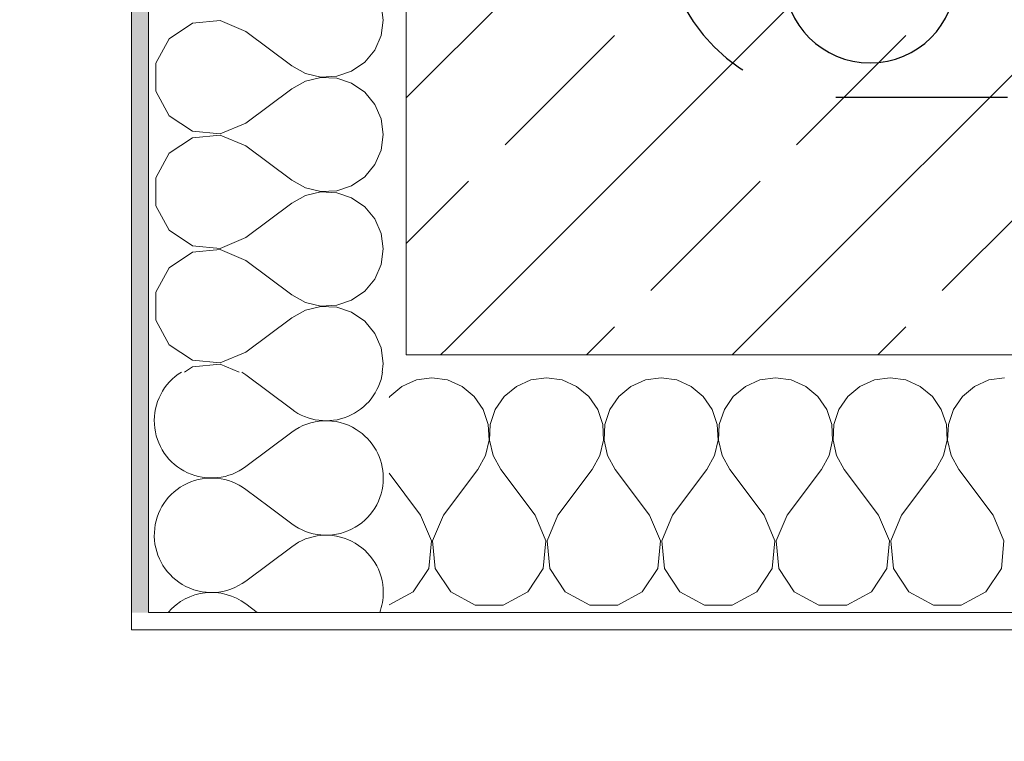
# Model space of a CAD drawing. Header units: metres. Extents: x -3.6 to 90.7, y -11.1 to 18.
# Tile 3 of 256: x -0.24 to 0.333, y -0.22 to 0.2. Entities that reach past the tile are written whole.
import ezdxf

# ---------------------------------------------------------------- set-up
doc = ezdxf.new("R2010")
doc.units = ezdxf.units.M
doc.header["$MEASUREMENT"] = 0
doc.linetypes.add('Punktlinie eng', pattern=[0.0375, 0.0125, -0.025])
for name, color, linetype in [('152 - Bemaßung_ Beschriftung.Ausbau', 7, 'Continuous'), ('208 - Marker.Detail', 7, 'Continuous'), ('209 - Marker.Änderung', 7, 'Continuous'), ('603 - Struktur.Bodenplatte_ Decke Roh', 7, 'Continuous'), ('604 - Struktur.Wand Aussen', 7, 'Continuous')]:
    doc.layers.add(name, color=color, linetype=linetype)
doc.styles.add('ERSTELLTER_STIL_2', font='txt')
doc.dimstyles.new('ERSTELLTER_STIL__1', dxfattribs={"dimtxt": 0.1, "dimasz": 0.0532, "dimexe": 0.18, "dimexo": 0.0625, "dimgap": 0, "dimtad": 1, "dimzin": 0, "dimdsep": 46, "dimtxsty": 'ERSTELLTER_STIL_2', "dimblk": 'ARROWHEAD_2', "dimblk1": 'ARROWHEAD_2', "dimblk2": 'ARROWHEAD_2', "dimcen": 0.09, "dimse1": 1, "dimse2": 1, "dimclrd": 7, "dimclre": 7, "dimclrt": 7, "dimazin": 0, "dimtfac": 1, "dimtdec": 4, "dimtmove": 0, "dimatfit": 3, "dimfxl": 1, "dimtolj": 1, "dimtzin": 0, "dimarcsym": 0})
doc.dimstyles.new('ERSTELLTER_STIL__2', dxfattribs={"dimtxt": 0.1, "dimasz": 0.0532, "dimexe": 0.18, "dimexo": 0.0625, "dimgap": 0, "dimtad": 1, "dimzin": 0, "dimdsep": 46, "dimtxsty": 'ERSTELLTER_STIL_2', "dimblk": 'ARROWHEAD_2', "dimblk1": 'ARROWHEAD_2', "dimblk2": 'ARROWHEAD_2', "dimcen": 0.09, "dimse1": 1, "dimse2": 1, "dimclrd": 7, "dimclre": 7, "dimclrt": 7, "dimazin": 0, "dimtfac": 1, "dimtdec": 4, "dimtmove": 2, "dimatfit": 3, "dimfxl": 1, "dimtolj": 1, "dimtzin": 0, "dimarcsym": 0})
doc.dimstyles.new('ERSTELLTER_STIL__3', dxfattribs={"dimtxt": 0.1, "dimasz": 0.0532, "dimexe": 0.18, "dimexo": 0.0625, "dimgap": 0, "dimtad": 1, "dimtih": 1, "dimtoh": 1, "dimzin": 0, "dimdsep": 46, "dimtxsty": 'ERSTELLTER_STIL_2', "dimblk": 'ARROWHEAD_2', "dimblk1": 'ARROWHEAD_2', "dimblk2": 'ARROWHEAD_2', "dimcen": 0.09, "dimse1": 1, "dimse2": 1, "dimclrd": 7, "dimclre": 7, "dimclrt": 7, "dimazin": 0, "dimtfac": 1, "dimtdec": 4, "dimtmove": 0, "dimatfit": 3, "dimfxl": 1, "dimtolj": 1, "dimtzin": 0, "dimarcsym": 0})
doc.dimstyles.new('ERSTELLTER_STIL__7', dxfattribs={"dimtxt": 0.1, "dimasz": 0.0532, "dimexe": 0.18, "dimexo": 0.0625, "dimgap": 0, "dimtad": 1, "dimzin": 0, "dimdsep": 46, "dimtxsty": 'ERSTELLTER_STIL_2', "dimblk": 'ARROWHEAD_2', "dimblk1": 'ARROWHEAD_2', "dimblk2": 'ARROWHEAD_2', "dimcen": 0.09, "dimse1": 1, "dimse2": 1, "dimclrd": 256, "dimclre": 256, "dimclrt": 256, "dimazin": 0, "dimtfac": 1, "dimtdec": 4, "dimtmove": 2, "dimatfit": 3, "dimfxl": 1, "dimtolj": 1, "dimtzin": 0, "dimarcsym": 0})
doc.dimstyles.new('ERSTELLTER_STIL__8', dxfattribs={"dimtxt": 0.1, "dimasz": 0.0532, "dimexe": 0.18, "dimexo": 0.0625, "dimgap": 0, "dimtad": 1, "dimzin": 0, "dimdsep": 46, "dimtxsty": 'ERSTELLTER_STIL_2', "dimblk": 'ARROWHEAD_2', "dimblk1": 'ARROWHEAD_2', "dimblk2": 'ARROWHEAD_2', "dimcen": 0.09, "dimse1": 1, "dimse2": 1, "dimclrd": 256, "dimclre": 256, "dimclrt": 256, "dimazin": 0, "dimtfac": 1, "dimtdec": 4, "dimtmove": 0, "dimatfit": 3, "dimfxl": 1, "dimtolj": 1, "dimtzin": 0, "dimarcsym": 0})
doc.dimstyles.new('ERSTELLTER_STIL__9', dxfattribs={"dimtxt": 0.1, "dimasz": 0.0532, "dimexe": 0.18, "dimexo": 0.0625, "dimgap": 0, "dimtad": 1, "dimtih": 1, "dimtoh": 1, "dimzin": 0, "dimdsep": 46, "dimtxsty": 'ERSTELLTER_STIL_2', "dimblk": 'ARROWHEAD_2', "dimblk1": 'ARROWHEAD_2', "dimblk2": 'ARROWHEAD_2', "dimcen": 0.09, "dimse1": 1, "dimse2": 1, "dimclrd": 7, "dimclre": 7, "dimclrt": 7, "dimazin": 0, "dimtfac": 1, "dimtdec": 4, "dimtmove": 2, "dimatfit": 3, "dimfxl": 1, "dimtolj": 1, "dimtzin": 0, "dimarcsym": 0})
pattern_1 = [(0, (0, 0), (0, 0.0866025), [0, -0.05]), (0, (0.025, 0.0433), (0, 0.0866025), [0, -0.05])]
pattern_2 = [(45, (0, 0), (-0.084853, 0.084853), []), (45, (-0.04243, 0.04243), (-0.084853, 0.084853), [0.09, -0.03])]

# ---------------------------------------------------------------- blocks, each defined once
blk = doc.blocks.new('*X8')
at = {"layer": '604 - Struktur.Wand Aussen', "color": 7, "linetype": 'Continuous', "lineweight": 5}
for p, q in [((-0.09478, -0.0835), (-0.08167, -0.09333)), ((-0.10833, -0.12667), (-0.08167, -0.10667)), ((-0.10833, -0.14), (-0.10167, -0.145))]:
    blk.add_line(p, q, dxfattribs=at)
for centre, start, end in [((-0.06167, -0.06667), 0, 58.20982), ((-0.06167, -0.06667), 233.1301, 0), ((-0.06167, -0.13333), 0, 126.8699), ((-0.12833, -0.1), 239.18206, 306.8699), ((-0.12833, -0.16667), 53.1301, 139.4584), ((-0.06167, -0.13333), 339.51268, 0)]:
    blk.add_arc(centre, 0.03333, start, end, dxfattribs=at)
blk = doc.blocks.new('*X9')
at = {"layer": '604 - Struktur.Wand Aussen', "color": 7, "linetype": 'Continuous', "lineweight": 5}
for p, q in [((-0.02833, 0.2), (-0.0296, 0.20911)), ((-0.13947, 0.19808), (-0.15299, 0.1891)), ((-0.1233, 0.19962), (-0.13947, 0.19808)), ((-0.10833, 0.19333), (-0.1233, 0.19962)), ((-0.0296, 0.19089), (-0.02833, 0.2)), ((-0.10833, 0.19333), (-0.08167, 0.17333)), ((-0.03331, 0.18248), (-0.0296, 0.19089)), ((-0.15299, 0.1891), (-0.16066, 0.17479)), ((-0.03918, 0.17539), (-0.03331, 0.18248)), ((-0.16066, 0.17479), (-0.16066, 0.15855)), ((-0.08167, 0.17333), (-0.07362, 0.16888)), ((-0.04676, 0.17019), (-0.03918, 0.17539)), ((-0.07362, 0.16888), (-0.06466, 0.1668)), ((-0.06466, 0.16653), (-0.07362, 0.16445)), ((-0.06466, 0.1668), (-0.05547, 0.16725)), ((-0.05547, 0.16609), (-0.06466, 0.16653)), ((-0.05547, 0.16725), (-0.04676, 0.17019)), ((-0.07362, 0.16445), (-0.08167, 0.16)), ((-0.04676, 0.16315), (-0.05547, 0.16609)), ((-0.03918, 0.15794), (-0.04676, 0.16315)), ((-0.16066, 0.15855), (-0.15299, 0.14424)), ((-0.10833, 0.14), (-0.08167, 0.16)), ((-0.03331, 0.15086), (-0.03918, 0.15794)), ((-0.0296, 0.14244), (-0.03331, 0.15086)), ((-0.15299, 0.14424), (-0.13947, 0.13525)), ((-0.1233, 0.13371), (-0.10833, 0.14)), ((-0.02833, 0.13333), (-0.0296, 0.14244)), ((-0.13947, 0.13525), (-0.1233, 0.13371)), ((-0.1233, 0.13295), (-0.13947, 0.13142)), ((-0.10833, 0.12667), (-0.1233, 0.13295)), ((-0.0296, 0.12422), (-0.02833, 0.13333)), ((-0.13947, 0.13142), (-0.15299, 0.12243)), ((-0.10833, 0.12667), (-0.08167, 0.10667)), ((-0.15299, 0.12243), (-0.16066, 0.10812)), ((-0.03331, 0.11581), (-0.0296, 0.12422)), ((-0.03918, 0.10873), (-0.03331, 0.11581)), ((-0.16066, 0.10812), (-0.16066, 0.09188)), ((-0.08167, 0.10667), (-0.07362, 0.10222)), ((-0.05547, 0.10058), (-0.04676, 0.10352)), ((-0.04676, 0.10352), (-0.03918, 0.10873)), ((-0.07362, 0.09778), (-0.08167, 0.09333)), ((-0.07362, 0.10222), (-0.06466, 0.10013)), ((-0.06466, 0.09987), (-0.07362, 0.09778)), ((-0.06466, 0.10013), (-0.05547, 0.10058)), ((-0.05547, 0.09942), (-0.06466, 0.09987)), ((-0.04676, 0.09648), (-0.05547, 0.09942)), ((-0.16066, 0.09188), (-0.15299, 0.07757)), ((-0.10833, 0.07333), (-0.08167, 0.09333)), ((-0.03918, 0.09127), (-0.04676, 0.09648)), ((-0.03331, 0.08419), (-0.03918, 0.09127)), ((-0.0296, 0.07578), (-0.03331, 0.08419)), ((-0.15299, 0.07757), (-0.13947, 0.06858)), ((-0.02833, 0.06667), (-0.0296, 0.07578)), ((-0.1233, 0.06705), (-0.10833, 0.07333)), ((-0.13947, 0.06475), (-0.15299, 0.05576)), ((-0.13947, 0.06858), (-0.1233, 0.06705)), ((-0.1233, 0.06629), (-0.13947, 0.06475)), ((-0.10833, 0.06), (-0.1233, 0.06629)), ((-0.0296, 0.05756), (-0.02833, 0.06667)), ((-0.10833, 0.06), (-0.08167, 0.04)), ((-0.03331, 0.04914), (-0.0296, 0.05756)), ((-0.15299, 0.05576), (-0.16066, 0.04145)), ((-0.03918, 0.04206), (-0.03331, 0.04914)), ((-0.16066, 0.04145), (-0.16066, 0.02521)), ((-0.04676, 0.03685), (-0.03918, 0.04206)), ((-0.08167, 0.04), (-0.07362, 0.03555)), ((-0.07362, 0.03555), (-0.06466, 0.03347)), ((-0.05547, 0.03391), (-0.04676, 0.03685)), ((-0.07362, 0.03112), (-0.08167, 0.02667)), ((-0.06466, 0.0332), (-0.07362, 0.03112)), ((-0.06466, 0.03347), (-0.05547, 0.03391)), ((-0.05547, 0.03275), (-0.06466, 0.0332)), ((-0.04676, 0.02981), (-0.05547, 0.03275)), ((-0.03918, 0.02461), (-0.04676, 0.02981)), ((-0.16066, 0.02521), (-0.15299, 0.0109)), ((-0.10833, 0.00667), (-0.08167, 0.02667)), ((-0.03331, 0.01752), (-0.03918, 0.02461)), ((-0.0296, 0.00911), (-0.03331, 0.01752)), ((-0.15299, 0.0109), (-0.13947, 0.00192)), ((-0.1233, 0.00038), (-0.10833, 0.00667)), ((-0.02833, 0), (-0.0296, 0.00911)), ((-0.13947, 0.00192), (-0.1233, 0.00038)), ((-0.02903, -0.005), (-0.02833, 0)), ((-0.13947, -0.00192), (-0.14411, -0.005)), ((-0.1233, -0.00038), (-0.13947, -0.00192)), ((-0.1123, -0.005), (-0.1233, -0.00038))]:
    blk.add_line(p, q, dxfattribs=at)
blk = doc.blocks.new('*X10')
at = {"layer": '604 - Struktur.Wand Aussen', "color": 7, "linetype": 'Continuous', "lineweight": 5}
for p, q in [((-0.10833, -0.00667), (-0.08167, -0.02667)), ((-0.10833, -0.06), (-0.08167, -0.04)), ((-0.10833, -0.07333), (-0.09478, -0.0835))]:
    blk.add_line(p, q, dxfattribs=at)
for centre, start, end in [((-0.12833, -0.03333), 121.78833, 306.8699), ((-0.12833, -0.03333), 53.1301, 58.21167), ((-0.06167, 0), 233.1301, 351.37307), ((-0.06167, -0.06667), 58.20982, 126.8699), ((-0.12833, -0.1), 53.1301, 239.18206)]:
    blk.add_arc(centre, 0.03333, start, end, dxfattribs=at)
blk = doc.blocks.new('*X70')
at = {"layer": '604 - Struktur.Wand Aussen', "color": 7, "linetype": 'Continuous', "lineweight": 5}
for p, q in [((-0.01752, -0.01331), (-0.02461, -0.01918)), ((-0.015, -0.0122), (-0.01752, -0.01331)), ((-0.02461, -0.01918), (-0.025, -0.01975))]:
    blk.add_line(p, q, dxfattribs=at)
blk = doc.blocks.new('*X71')
at = {"layer": '604 - Struktur.Wand Aussen', "color": 7, "linetype": 'Continuous', "lineweight": 5}
blk.add_line((-0.01457, -0.01201), (-0.015, -0.0122), dxfattribs=at)
blk = doc.blocks.new('*X72')
at = {"layer": '604 - Struktur.Wand Aussen', "color": 7, "linetype": 'Continuous', "lineweight": 5}
for p, q in [((-0.00911, -0.0096), (-0.01457, -0.01201)), ((0, -0.00833), (-0.00911, -0.0096)), ((0.00911, -0.0096), (0, -0.00833)), ((0.01752, -0.01331), (0.00911, -0.0096)), ((0.05756, -0.0096), (0.04914, -0.01331)), ((0.06667, -0.00833), (0.05756, -0.0096)), ((0.07578, -0.0096), (0.06667, -0.00833)), ((0.08419, -0.01331), (0.07578, -0.0096)), ((0.12422, -0.0096), (0.11581, -0.01331)), ((0.13333, -0.00833), (0.12422, -0.0096)), ((0.14244, -0.0096), (0.13333, -0.00833)), ((0.15086, -0.01331), (0.14244, -0.0096)), ((0.19089, -0.0096), (0.18248, -0.01331)), ((0.2, -0.00833), (0.19089, -0.0096)), ((0.20911, -0.0096), (0.2, -0.00833)), ((0.21752, -0.01331), (0.20911, -0.0096)), ((0.25756, -0.0096), (0.24914, -0.01331)), ((0.26667, -0.00833), (0.25756, -0.0096)), ((0.27578, -0.0096), (0.26667, -0.00833)), ((0.28419, -0.01331), (0.27578, -0.0096)), ((0.32422, -0.0096), (0.31581, -0.01331)), ((0.33333, -0.00833), (0.32422, -0.0096)), ((0.02461, -0.01918), (0.01752, -0.01331)), ((0.04914, -0.01331), (0.04206, -0.01918)), ((0.09127, -0.01918), (0.08419, -0.01331)), ((0.11581, -0.01331), (0.10873, -0.01918)), ((0.15794, -0.01918), (0.15086, -0.01331)), ((0.18248, -0.01331), (0.17539, -0.01918)), ((0.22461, -0.01918), (0.21752, -0.01331)), ((0.24914, -0.01331), (0.24206, -0.01918)), ((0.29127, -0.01918), (0.28419, -0.01331)), ((0.31581, -0.01331), (0.30873, -0.01918)), ((0.02981, -0.02676), (0.02461, -0.01918)), ((0.04206, -0.01918), (0.03685, -0.02676)), ((0.09648, -0.02676), (0.09127, -0.01918)), ((0.10873, -0.01918), (0.10352, -0.02676)), ((0.16315, -0.02676), (0.15794, -0.01918)), ((0.17539, -0.01918), (0.17019, -0.02676)), ((0.22981, -0.02676), (0.22461, -0.01918)), ((0.24206, -0.01918), (0.23685, -0.02676)), ((0.29648, -0.02676), (0.29127, -0.01918)), ((0.30873, -0.01918), (0.30352, -0.02676)), ((0.03275, -0.03547), (0.02981, -0.02676)), ((0.03685, -0.02676), (0.03391, -0.03547)), ((0.09942, -0.03547), (0.09648, -0.02676)), ((0.10352, -0.02676), (0.10058, -0.03547)), ((0.16609, -0.03547), (0.16315, -0.02676)), ((0.17019, -0.02676), (0.16725, -0.03547)), ((0.23275, -0.03547), (0.22981, -0.02676)), ((0.23685, -0.02676), (0.23391, -0.03547)), ((0.29942, -0.03547), (0.29648, -0.02676)), ((0.30352, -0.02676), (0.30058, -0.03547)), ((0.0332, -0.04466), (0.03275, -0.03547)), ((0.03391, -0.03547), (0.03347, -0.04466)), ((0.09987, -0.04466), (0.09942, -0.03547)), ((0.10058, -0.03547), (0.10013, -0.04466)), ((0.16653, -0.04466), (0.16609, -0.03547)), ((0.16725, -0.03547), (0.1668, -0.04466)), ((0.2332, -0.04466), (0.23275, -0.03547)), ((0.23391, -0.03547), (0.23347, -0.04466)), ((0.29987, -0.04466), (0.29942, -0.03547)), ((0.30058, -0.03547), (0.30013, -0.04466)), ((0.03112, -0.05362), (0.0332, -0.04466)), ((0.03347, -0.04466), (0.03555, -0.05362)), ((0.09778, -0.05362), (0.09987, -0.04466)), ((0.10013, -0.04466), (0.10222, -0.05362)), ((0.16445, -0.05362), (0.16653, -0.04466)), ((0.1668, -0.04466), (0.16888, -0.05362)), ((0.23112, -0.05362), (0.2332, -0.04466)), ((0.23347, -0.04466), (0.23555, -0.05362)), ((0.29778, -0.05362), (0.29987, -0.04466)), ((0.30013, -0.04466), (0.30222, -0.05362)), ((0.02667, -0.06167), (0.03112, -0.05362)), ((0.03555, -0.05362), (0.04, -0.06167)), ((0.09333, -0.06167), (0.09778, -0.05362)), ((0.10222, -0.05362), (0.10667, -0.06167)), ((0.16, -0.06167), (0.16445, -0.05362)), ((0.16888, -0.05362), (0.17333, -0.06167)), ((0.22667, -0.06167), (0.23112, -0.05362)), ((0.23555, -0.05362), (0.24, -0.06167)), ((0.29333, -0.06167), (0.29778, -0.05362)), ((0.30222, -0.05362), (0.30667, -0.06167)), ((0.00667, -0.08833), (0.02667, -0.06167)), ((0.06, -0.08833), (0.04, -0.06167)), ((0.07333, -0.08833), (0.09333, -0.06167)), ((0.12667, -0.08833), (0.10667, -0.06167)), ((0.14, -0.08833), (0.16, -0.06167)), ((0.19333, -0.08833), (0.17333, -0.06167)), ((0.20667, -0.08833), (0.22667, -0.06167)), ((0.26, -0.08833), (0.24, -0.06167)), ((0.27333, -0.08833), (0.29333, -0.06167)), ((0.32667, -0.08833), (0.30667, -0.06167)), ((-0.00667, -0.08833), (-0.025, -0.06389)), ((-0.00038, -0.1033), (-0.00667, -0.08833)), ((0.00667, -0.08833), (0.00038, -0.1033)), ((0.06629, -0.1033), (0.06, -0.08833)), ((0.07333, -0.08833), (0.06705, -0.1033)), ((0.13295, -0.1033), (0.12667, -0.08833)), ((0.14, -0.08833), (0.13371, -0.1033)), ((0.19962, -0.1033), (0.19333, -0.08833)), ((0.20667, -0.08833), (0.20038, -0.1033)), ((0.26629, -0.1033), (0.26, -0.08833)), ((0.27333, -0.08833), (0.26705, -0.1033)), ((0.33295, -0.1033), (0.32667, -0.08833)), ((-0.00192, -0.11947), (-0.00038, -0.1033)), ((0.00038, -0.1033), (0.00192, -0.11947)), ((0.06475, -0.11947), (0.06629, -0.1033)), ((0.06705, -0.1033), (0.06858, -0.11947)), ((0.13142, -0.11947), (0.13295, -0.1033)), ((0.13371, -0.1033), (0.13525, -0.11947)), ((0.19808, -0.11947), (0.19962, -0.1033)), ((0.20038, -0.1033), (0.20192, -0.11947)), ((0.26475, -0.11947), (0.26629, -0.1033)), ((0.26705, -0.1033), (0.26858, -0.11947)), ((0.33142, -0.11947), (0.33295, -0.1033)), ((-0.0109, -0.13299), (-0.00192, -0.11947)), ((0.00192, -0.11947), (0.0109, -0.13299)), ((0.05576, -0.13299), (0.06475, -0.11947)), ((0.06858, -0.11947), (0.07757, -0.13299)), ((0.12243, -0.13299), (0.13142, -0.11947)), ((0.13525, -0.11947), (0.14424, -0.13299)), ((0.1891, -0.13299), (0.19808, -0.11947)), ((0.20192, -0.11947), (0.2109, -0.13299)), ((0.25576, -0.13299), (0.26475, -0.11947)), ((0.26858, -0.11947), (0.27757, -0.13299)), ((0.32243, -0.13299), (0.33142, -0.11947)), ((-0.025, -0.14055), (-0.0109, -0.13299)), ((0.0109, -0.13299), (0.02521, -0.14066)), ((0.04145, -0.14066), (0.05576, -0.13299)), ((0.07757, -0.13299), (0.09188, -0.14066)), ((0.10812, -0.14066), (0.12243, -0.13299)), ((0.14424, -0.13299), (0.15855, -0.14066)), ((0.17479, -0.14066), (0.1891, -0.13299)), ((0.2109, -0.13299), (0.22521, -0.14066)), ((0.24145, -0.14066), (0.25576, -0.13299)), ((0.27757, -0.13299), (0.29188, -0.14066)), ((0.30812, -0.14066), (0.32243, -0.13299)), ((0.02521, -0.14066), (0.04145, -0.14066)), ((0.09188, -0.14066), (0.10812, -0.14066)), ((0.15855, -0.14066), (0.17479, -0.14066)), ((0.22521, -0.14066), (0.24145, -0.14066)), ((0.29188, -0.14066), (0.30812, -0.14066))]:
    blk.add_line(p, q, dxfattribs=at)
blk = doc.blocks.new('*D203')
at = {"layer": '152 - Bemaßung_ Beschriftung.Ausbau', "color": 160, "linetype": 'Continuous', "lineweight": 5, "true_color": 0x3232ff}
for p, q in [((-3.21, 0.02521), (-3.14, -0.01521)), ((-3.175, -0.145), (-3.175, 0.005)), ((-3.21, -0.12479), (-3.14, -0.16521)), ((-3.1225, -0.145), (-3.2275, -0.145)), ((-3.175, -0.17923), (-3.175, -0.145))]:
    blk.add_line(p, q, dxfattribs=at)
at = {"layer": '152 - Bemaßung_ Beschriftung.Ausbau', "color": 160, "lineweight": 5, "true_color": 0x3232ff, "insert": (-3.1845, -0.14661), "char_height": 0.1, "attachment_point": 7, "rotation": 90, "style": 'ERSTELLTER_STIL_2'}
blk.add_mtext('\\A1;{\\pql;\\fArial|b0|i0|c0|p38;15}', dxfattribs=at)
blk = doc.blocks.new('ARROWHEAD_2')
at = {"color": 0, "linetype": 'Continuous', "lineweight": 0}
for p, q in [((-0.378, -0.655), (0.378, 0.655)), ((0, 0), (-1, 0))]:
    blk.add_line(p, q, dxfattribs=at)
blk = doc.blocks.new('*D204')
at = {"layer": '152 - Bemaßung_ Beschriftung.Ausbau', "color": 160, "linetype": 'Continuous', "lineweight": 5, "true_color": 0x3232ff}
for p, q in [((-3.21, 0.57019), (-3.14, 0.52978)), ((-3.175, 0.005), (-3.175, 0.54998)), ((-3.21, 0.02521), (-3.14, -0.01521)), ((-3.1225, 0.005), (-3.2275, 0.005)), ((-3.175, -0.145), (-3.175, 0.005))]:
    blk.add_line(p, q, dxfattribs=at)
at = {"layer": '152 - Bemaßung_ Beschriftung.Ausbau', "color": 160, "lineweight": 5, "true_color": 0x3232ff, "insert": (-3.19335, 0.17656), "char_height": 0.1, "attachment_point": 7, "rotation": 90, "style": 'ERSTELLTER_STIL_2'}
blk.add_mtext('\\A1;{\\pql;\\fArial|b0|i0|c0|p38;54\\fArial|b0|i0|c0|p38;\\A1{\\H.66x;\\S5^  ;}}', dxfattribs=at)
blk = doc.blocks.new('*D347')
at = {"layer": '152 - Bemaßung_ Beschriftung.Ausbau', "color": 7, "linetype": 'Continuous', "lineweight": 5}
for p, q in [((-1.21, 0.02521), (-1.14, -0.01521)), ((-1.1225, 0.005), (-1.2275, 0.005)), ((-1.175, -0.145), (-1.175, 0.005)), ((-1.21, -0.12479), (-1.14, -0.16521)), ((-1.1225, -0.145), (-1.2275, -0.145)), ((-1.175, -0.17923), (-1.175, -0.145))]:
    blk.add_line(p, q, dxfattribs=at)
at = {"layer": '152 - Bemaßung_ Beschriftung.Ausbau', "color": 7, "lineweight": 5, "insert": (-1.195, -0.317), "char_height": 0.1, "attachment_point": 7, "rotation": 90, "style": 'ERSTELLTER_STIL_2'}
blk.add_mtext('\\A1;{\\pql;\\fArial|b0|i0|c0|p38;15}', dxfattribs=at)
blk = doc.blocks.new('*D348')
at = {"layer": '152 - Bemaßung_ Beschriftung.Ausbau', "color": 7, "linetype": 'Continuous', "lineweight": 5}
for p, q in [((-1.21, 6.12521), (-1.14, 6.08479)), ((-1.1225, 6.105), (-1.2275, 6.105)), ((-1.175, 0.005), (-1.175, 6.105)), ((-1.21, 0.02521), (-1.14, -0.01521))]:
    blk.add_line(p, q, dxfattribs=at)
at = {"layer": '152 - Bemaßung_ Beschriftung.Ausbau', "color": 7, "lineweight": 5, "insert": (-1.195, 2.92197), "char_height": 0.1, "attachment_point": 7, "rotation": 90, "style": 'ERSTELLTER_STIL_2'}
blk.add_mtext('\\A1;{\\pql;\\fArial|b0|i0|c0|p38;6,10}', dxfattribs=at)
blk = doc.blocks.new('*D352')
at = {"layer": '152 - Bemaßung_ Beschriftung.Ausbau', "color": 7, "linetype": 'Continuous', "lineweight": 5}
for p, q in [((-1.71, 0.02521), (-1.64, -0.01521)), ((-1.675, -0.145), (-1.675, 0.005)), ((-1.71, -0.12479), (-1.64, -0.16521)), ((-1.6225, -0.145), (-1.7275, -0.145)), ((-1.675, -0.17923), (-1.675, -0.145))]:
    blk.add_line(p, q, dxfattribs=at)
at = {"layer": '152 - Bemaßung_ Beschriftung.Ausbau', "color": 7, "lineweight": 5, "insert": (-1.68664, -0.14589), "char_height": 0.1, "attachment_point": 7, "rotation": 90, "style": 'ERSTELLTER_STIL_2'}
blk.add_mtext('\\A1;{\\pql;\\fArial|b0|i0|c0|p38;15}', dxfattribs=at)
blk = doc.blocks.new('*D353')
at = {"layer": '152 - Bemaßung_ Beschriftung.Ausbau', "color": 7, "linetype": 'Continuous', "lineweight": 5}
for p, q in [((-1.71, 0.02521), (-1.64, -0.01521)), ((-1.675, -0.145), (-1.675, 0.005))]:
    blk.add_line(p, q, dxfattribs=at)
blk = doc.blocks.new('*D354')
at = {"layer": '152 - Bemaßung_ Beschriftung.Ausbau', "color": 7, "linetype": 'Continuous', "lineweight": 5}
for p, q in [((-1.71, 0.26521), (-1.64, 0.22479)), ((-1.675, 0.005), (-1.675, 0.245)), ((-1.71, 0.02521), (-1.64, -0.01521)), ((-1.6225, 0.005), (-1.7275, 0.005)), ((-1.675, -0.145), (-1.675, 0.005))]:
    blk.add_line(p, q, dxfattribs=at)
at = {"layer": '152 - Bemaßung_ Beschriftung.Ausbau', "color": 7, "lineweight": 5, "insert": (-1.695, 0.04911), "char_height": 0.1, "attachment_point": 7, "rotation": 90, "style": 'ERSTELLTER_STIL_2'}
blk.add_mtext('\\A1;{\\pql;\\fArial|b0|i0|c0|p38;24}', dxfattribs=at)
blk = doc.blocks.new('*D355')
at = {"layer": '152 - Bemaßung_ Beschriftung.Ausbau', "color": 7, "linetype": 'Continuous', "lineweight": 5}
for p, q in [((-1.71, 5.82521), (-1.64, 5.78479)), ((-1.6225, 5.805), (-1.7275, 5.805)), ((-1.675, 0.245), (-1.675, 5.805)), ((-1.71, 0.26521), (-1.64, 0.22479)), ((-1.6225, 0.245), (-1.7275, 0.245)), ((-1.675, 0.005), (-1.675, 0.245))]:
    blk.add_line(p, q, dxfattribs=at)
at = {"layer": '152 - Bemaßung_ Beschriftung.Ausbau', "color": 7, "lineweight": 5, "char_height": 0.1, "attachment_point": 7, "rotation": 90, "style": 'ERSTELLTER_STIL_2'}
for s, insert in [('\\A1;{\\pql;\\fArial|b0|i0|c0|p38;12}', (-1.695, 5.633)), ('\\A1;{\\pql;\\fArial|b0|i0|c0|p38;5,56}', (-1.695, 2.81608))]:
    blk.add_mtext(s, dxfattribs=dict(at, insert=insert))
blk = doc.blocks.new('*D362')
at = {"layer": '152 - Bemaßung_ Beschriftung.Ausbau', "color": 7, "linetype": 'Continuous', "lineweight": 5}
for p, q in [((-2.21, 0.02521), (-2.14, -0.01521)), ((-2.175, -0.145), (-2.175, 0.005)), ((-2.21, -0.12479), (-2.14, -0.16521)), ((-2.1225, -0.145), (-2.2275, -0.145)), ((-2.175, -0.17923), (-2.175, -0.145))]:
    blk.add_line(p, q, dxfattribs=at)
at = {"layer": '152 - Bemaßung_ Beschriftung.Ausbau', "color": 7, "lineweight": 5, "insert": (-2.1845, -0.14511), "char_height": 0.1, "attachment_point": 7, "rotation": 90, "style": 'ERSTELLTER_STIL_2'}
blk.add_mtext('\\A1;{\\pql;\\fArial|b0|i0|c0|p38;15}', dxfattribs=at)
blk = doc.blocks.new('*D363')
at = {"layer": '152 - Bemaßung_ Beschriftung.Ausbau', "color": 7, "linetype": 'Continuous', "lineweight": 5}
for p, q in [((-2.21, 0.27019), (-2.14, 0.22978)), ((-2.14, 0.22479), (-2.21, 0.26521)), ((-2.1225, 0.245), (-2.2275, 0.245)), ((-2.175, 0.005), (-2.175, 0.245)), ((-2.21, 0.02521), (-2.14, -0.01521)), ((-2.1225, 0.005), (-2.2275, 0.005)), ((-2.175, -0.145), (-2.175, 0.005))]:
    blk.add_line(p, q, dxfattribs=at)
at = {"layer": '152 - Bemaßung_ Beschriftung.Ausbau', "color": 7, "lineweight": 5, "insert": (-2.195, 0.04911), "char_height": 0.1, "attachment_point": 7, "rotation": 90, "style": 'ERSTELLTER_STIL_2'}
blk.add_mtext('\\A1;{\\pql;\\fArial|b0|i0|c0|p38;24}', dxfattribs=at)
blk = doc.blocks.new('*D375')
at = {"layer": '152 - Bemaßung_ Beschriftung.Ausbau', "color": 7, "linetype": 'Continuous', "lineweight": 5}
for p, q in [((-2.675, 13.845), (-2.675, 13.87923)), ((-2.64, 13.82479), (-2.71, 13.86521)), ((-2.6225, 13.845), (-2.7275, 13.845)), ((-2.675, -0.145), (-2.675, 13.845)), ((-2.71, -0.12479), (-2.64, -0.16521)), ((-2.6225, -0.145), (-2.7275, -0.145)), ((-2.675, -0.17923), (-2.675, -0.145))]:
    blk.add_line(p, q, dxfattribs=at)
at = {"layer": '152 - Bemaßung_ Beschriftung.Ausbau', "color": 7, "lineweight": 5, "insert": (-2.695, 6.67903), "char_height": 0.1, "attachment_point": 7, "rotation": 90, "style": 'ERSTELLTER_STIL_2'}
blk.add_mtext('\\A1;{\\pql;\\fArial|b0|i0|c0|p38;13,99}', dxfattribs=at)
blk = doc.blocks.new('*D376')
at = {"layer": '152 - Bemaßung_ Beschriftung.Ausbau', "color": 7, "linetype": 'Continuous', "lineweight": 5}
for p, q in [((-0.165, -4.1125), (-0.165, -4.0075)), ((-0.14479, -4.025), (-0.18521, -4.095)), ((0.00521, -4.025), (-0.03521, -4.095)), ((-0.19923, -4.06), (-0.165, -4.06)), ((-0.165, -4.06), (-0.015, -4.06))]:
    blk.add_line(p, q, dxfattribs=at)
at = {"layer": '152 - Bemaßung_ Beschriftung.Ausbau', "color": 7, "lineweight": 5, "insert": (-0.16592, -4.0505), "char_height": 0.1, "attachment_point": 7, "style": 'ERSTELLTER_STIL_2'}
blk.add_mtext('\\A1;{\\pql;\\fArial|b0|i0|c0|p38;15}', dxfattribs=at)
blk = doc.blocks.new('*D377')
at = {"layer": '152 - Bemaßung_ Beschriftung.Ausbau', "color": 7, "linetype": 'Continuous', "lineweight": 5}
for p, q in [((-0.015, -4.1125), (-0.015, -4.0075)), ((1.12, -4.1125), (1.12, -4.0075)), ((0.00521, -4.025), (-0.03521, -4.095)), ((1.14021, -4.025), (1.09979, -4.095)), ((-0.165, -4.06), (-0.015, -4.06)), ((-0.015, -4.06), (1.12, -4.06)), ((1.12, -4.06), (3.52, -4.06))]:
    blk.add_line(p, q, dxfattribs=at)
at = {"layer": '152 - Bemaßung_ Beschriftung.Ausbau', "color": 7, "lineweight": 5, "insert": (0.39443, -4.05941), "char_height": 0.1, "attachment_point": 7, "style": 'ERSTELLTER_STIL_2'}
blk.add_mtext('\\A1;{\\pql;\\fArial|b0|i0|c0|p38;1,13\\fArial|b0|i0|c0|p38;\\A1{\\H.66x;\\S5^  ;}}', dxfattribs=at)
blk = doc.blocks.new('*D415')
at = {"layer": '152 - Bemaßung_ Beschriftung.Ausbau', "color": 7, "linetype": 'Continuous', "lineweight": 5}
for p, q in [((-0.165, -4.6125), (-0.165, -4.5075)), ((-0.14479, -4.525), (-0.18521, -4.595)), ((0.00521, -4.525), (-0.03521, -4.595)), ((-0.19923, -4.56), (-0.165, -4.56)), ((-0.165, -4.56), (-0.015, -4.56))]:
    blk.add_line(p, q, dxfattribs=at)
at = {"layer": '152 - Bemaßung_ Beschriftung.Ausbau', "color": 7, "lineweight": 5, "insert": (-0.16589, -4.54836), "char_height": 0.1, "attachment_point": 7, "style": 'ERSTELLTER_STIL_2'}
blk.add_mtext('\\A1;{\\pql;\\fArial|b0|i0|c0|p38;15}', dxfattribs=at)
blk = doc.blocks.new('*D416')
at = {"layer": '152 - Bemaßung_ Beschriftung.Ausbau', "color": 7, "linetype": 'Continuous', "lineweight": 5}
for p, q in [((-0.015, -4.6125), (-0.015, -4.5075)), ((0.00521, -4.525), (-0.03521, -4.595)), ((0.24521, -4.525), (0.20479, -4.595)), ((-0.165, -4.56), (-0.015, -4.56)), ((-0.015, -4.56), (0.225, -4.56))]:
    blk.add_line(p, q, dxfattribs=at)
at = {"layer": '152 - Bemaßung_ Beschriftung.Ausbau', "color": 7, "lineweight": 5, "insert": (0.02911, -4.54), "char_height": 0.1, "attachment_point": 7, "style": 'ERSTELLTER_STIL_2'}
blk.add_mtext('\\A1;{\\pql;\\fArial|b0|i0|c0|p38;24}', dxfattribs=at)
blk = doc.blocks.new('*D417')
at = {"layer": '152 - Bemaßung_ Beschriftung.Ausbau', "color": 7, "linetype": 'Continuous', "lineweight": 5}
for p, q in [((0.225, -4.6125), (0.225, -4.5075)), ((0.275, -4.6125), (0.275, -4.5075)), ((0.24521, -4.525), (0.20479, -4.595)), ((0.29521, -4.525), (0.25479, -4.595)), ((-0.015, -4.56), (0.225, -4.56)), ((0.225, -4.56), (0.275, -4.56)), ((0.275, -4.56), (4.02497, -4.56))]:
    blk.add_line(p, q, dxfattribs=at)
blk = doc.blocks.new('*D418')
at = {"layer": '152 - Bemaßung_ Beschriftung.Ausbau', "color": 7, "linetype": 'Continuous', "lineweight": 5}
for p, q in [((4.02497, -4.6125), (4.02497, -4.5075)), ((0.29521, -4.525), (0.25479, -4.595)), ((4.04518, -4.525), (4.00477, -4.595)), ((0.275, -4.56), (4.02497, -4.56))]:
    blk.add_line(p, q, dxfattribs=at)
at = {"layer": '152 - Bemaßung_ Beschriftung.Ausbau', "color": 7, "lineweight": 5, "char_height": 0.1, "attachment_point": 7, "style": 'ERSTELLTER_STIL_2'}
for s, insert in [('\\A1;{\\pql;\\fArial|b0|i0|c0|p38;18\\fArial|b0|i0|c0|p38;\\A1{\\H.66x;\\S5^  ;}}', (3.80289, -4.54165)), ('\\A1;{\\pql;\\fArial|b0|i0|c0|p38;5}', (0.29523, -4.54)), ('\\A1;{\\pql;\\fArial|b0|i0|c0|p38;3,75}', (1.95397, -4.54))]:
    blk.add_mtext(s, dxfattribs=dict(at, insert=insert))
blk = doc.blocks.new('*D453')
at = {"layer": '152 - Bemaßung_ Beschriftung.Ausbau', "color": 7, "linetype": 'Continuous', "lineweight": 5}
for p, q in [((-0.165, -5.1125), (-0.165, -5.0075)), ((-0.14479, -5.025), (-0.18521, -5.095)), ((0.00521, -5.025), (-0.03521, -5.095)), ((-0.19923, -5.06), (-0.165, -5.06)), ((-0.165, -5.06), (-0.015, -5.06))]:
    blk.add_line(p, q, dxfattribs=at)
at = {"layer": '152 - Bemaßung_ Beschriftung.Ausbau', "color": 7, "lineweight": 5, "insert": (-0.16538, -5.04836), "char_height": 0.1, "attachment_point": 7, "style": 'ERSTELLTER_STIL_2'}
blk.add_mtext('\\A1;{\\pql;\\fArial|b0|i0|c0|p38;15}', dxfattribs=at)
blk = doc.blocks.new('*D454')
at = {"layer": '152 - Bemaßung_ Beschriftung.Ausbau', "color": 7, "linetype": 'Continuous', "lineweight": 5}
for p, q in [((-0.015, -5.1125), (-0.015, -5.0075)), ((0.00521, -5.025), (-0.03521, -5.095)), ((0.24521, -5.025), (0.20479, -5.095)), ((-0.165, -5.06), (-0.015, -5.06)), ((-0.015, -5.06), (0.225, -5.06))]:
    blk.add_line(p, q, dxfattribs=at)
at = {"layer": '152 - Bemaßung_ Beschriftung.Ausbau', "color": 7, "lineweight": 5, "char_height": 0.1, "attachment_point": 7, "style": 'ERSTELLTER_STIL_2'}
for s, insert in [('\\A1;{\\pql;\\fArial|b0|i0|c0|p38;15\\fArial|b0|i0|c0|p38;\\A1{\\H.66x;\\S5^  ;}}', (0.20157, -5.05075)), ('\\A1;{\\pql;\\fArial|b0|i0|c0|p38;24}', (0.02911, -5.04))]:
    blk.add_mtext(s, dxfattribs=dict(at, insert=insert))
blk = doc.blocks.new('*D455')
at = {"layer": '152 - Bemaßung_ Beschriftung.Ausbau', "color": 7, "linetype": 'Continuous', "lineweight": 5}
for p, q in [((0.225, -5.1125), (0.225, -5.0075)), ((0.37999, -5.1125), (0.37999, -5.0075)), ((0.24521, -5.025), (0.20479, -5.095)), ((0.4002, -5.025), (0.35978, -5.095)), ((-0.015, -5.06), (0.225, -5.06)), ((0.225, -5.06), (0.37999, -5.06)), ((0.37999, -5.06), (0.67999, -5.06))]:
    blk.add_line(p, q, dxfattribs=at)
blk = doc.blocks.new('*D494')
at = {"layer": '152 - Bemaßung_ Beschriftung.Ausbau', "color": 7, "linetype": 'Continuous', "lineweight": 5}
for p, q in [((-0.165, -5.6125), (-0.165, -5.5075)), ((62.42503, -5.6125), (62.42503, -5.5075)), ((-0.14479, -5.525), (-0.18521, -5.595)), ((62.40482, -5.595), (62.44523, -5.525)), ((-0.19923, -5.56), (-0.165, -5.56)), ((-0.165, -5.56), (62.42503, -5.56)), ((62.42503, -5.56), (62.45926, -5.56))]:
    blk.add_line(p, q, dxfattribs=at)
at = {"layer": '152 - Bemaßung_ Beschriftung.Ausbau', "color": 7, "lineweight": 5, "insert": (30.95904, -5.54), "char_height": 0.1, "attachment_point": 7, "style": 'ERSTELLTER_STIL_2'}
blk.add_mtext('\\A1;{\\pql;\\fArial|b0|i0|c0|p38;62,59}', dxfattribs=at)

msp = doc.modelspace()

# ---------------------------------------------------------------- hatches: boundary and pattern name
at = {"layer": '604 - Struktur.Wand Aussen', "linetype": 'Continuous', "lineweight": 0, "true_color": 0x000000}
h = msp.add_hatch(dxfattribs=at)
h.set_pattern_fill('Verputz_0001', color=18, style=0, pattern_type=2)
h.set_pattern_definition(pattern_1)
h.paths.add_polyline_path([(-0.165, -0.145), (-0.165, 5.32998), (-0.175, 5.32998), (-0.175, -0.145)])
h = msp.add_hatch(dxfattribs=at)
h.set_pattern_fill('Beton__Stahlbeton_0001', color=18, style=0, pattern_type=2)
h.set_pattern_definition(pattern_2)
h.paths.add_polyline_path([(0.00451, 0.005), (0.225, 0.20152), (0.225, 0.245), (-0.015, 0.245), (-0.015, 0.005)])
h = msp.add_hatch(dxfattribs=at)
h.set_pattern_fill('Beton__Stahlbeton_0001', color=18, style=0, pattern_type=2)
h.set_pattern_definition(pattern_2)
h.paths.add_polyline_path([(0.27378, 0.245), (0.225, 0.20152), (0.225, 0.005), (1.18, 0.005), (1.18, 0.125), (1.12, 0.125), (1.12, 0.195), (1.12, 0.245)])
h = msp.add_hatch(dxfattribs=at)
h.set_pattern_fill('Beton__Stahlbeton_0001', color=18, style=0, pattern_type=2)
h.set_pattern_definition(pattern_2)
h.paths.add_polyline_path([(0.225, 0.20152), (0.00451, 0.005), (0.225, 0.005)])
h = msp.add_hatch(dxfattribs=at)
h.set_pattern_fill('Verputz_0001', color=18, style=0, pattern_type=2)
h.set_pattern_definition(pattern_1)
h.paths.add_polyline_path([(-0.175, -0.145), (-0.175, -0.155), (-0.165, -0.14609), (-0.165, -0.145)])
h = msp.add_hatch(dxfattribs=at)
h.set_pattern_fill('Verputz_0001', color=18, style=0, pattern_type=2)
h.set_pattern_definition(pattern_1)
h.paths.add_polyline_path([(-0.175, -0.155), (-0.165, -0.155), (-0.165, -0.14609)])
h = msp.add_hatch(dxfattribs=at)
h.set_pattern_fill('Verputz_0001', color=18, style=0, pattern_type=2)
h.set_pattern_definition(pattern_1)
h.paths.add_polyline_path([(-0.165, -0.145), (-0.165, -0.14609), (-0.16378, -0.145)])
h = msp.add_hatch(dxfattribs=at)
h.set_pattern_fill('Verputz_0001', color=18, style=0, pattern_type=2)
h.set_pattern_definition(pattern_1)
h.paths.add_polyline_path([(-0.165, -0.14609), (-0.165, -0.155), (1.21, -0.155), (1.21, -0.145), (-0.16378, -0.145)])

# ---------------------------------------------------------------- linework, layer by layer
at = {"layer": '208 - Marker.Detail', "color": 30, "linetype": 'Punktlinie eng', "lineweight": 25, "true_color": 0xff6e00}
msp.add_line((0.235, 0.155), (0.70249, 0.155), dxfattribs=at)
msp.add_arc((0.235, 0.255), 0.1, 180, 270, dxfattribs=at)
at = {"layer": '209 - Marker.Änderung', "color": 1, "linetype": 'Continuous', "lineweight": 25}
msp.add_arc((0.255, 0.225), 0.05, 180, 0, dxfattribs=at)
at = {"layer": '603 - Struktur.Bodenplatte_ Decke Roh', "color": 7, "linetype": 'Continuous', "lineweight": 18, "flags": 128}
msp.add_lwpolyline([(47.47999, 13.695), (14.77999, 13.695), (14.77999, 13.455), (14.77999, 12.99998), (14.84, 12.99998), (14.84, 8.58498), (13.03, 8.58498), (13.03, 8.72498), (11.41, 8.72498), (11.41, 12.99998), (11.47999, 12.99998), (11.47999, 13.455), (11.47999, 13.695), (-0.015, 13.695), (-0.015, 0.005), (62.27503, 0.005)], dxfattribs=at)
at = {"layer": '604 - Struktur.Wand Aussen', "color": 7, "linetype": 'Continuous', "lineweight": 13}
for p, q in [((-0.165, 5.32998), (-0.165, -0.005)), ((-0.015, 0.005), (0.00451, 0.005)), ((-0.015, 0.005), (0.00451, 0.005)), ((0.00451, 0.005), (0.225, 0.005)), ((0.00451, 0.005), (0.225, 0.005)), ((0.225, 0.005), (1.18, 0.005)), ((-0.165, -0.005), (-0.165, -0.145))]:
    msp.add_line(p, q, dxfattribs=at)
at = {"layer": '604 - Struktur.Wand Aussen', "color": 7, "linetype": 'Continuous', "lineweight": 18}
msp.add_line((-0.015, 0.245), (-0.015, 0.005), dxfattribs=at)
at = {"layer": '604 - Struktur.Wand Aussen', "color": 7, "linetype": 'Continuous', "lineweight": 5}
for p, q in [((-0.16378, -0.145), (-0.165, -0.145)), ((-0.16378, -0.145), (-0.165, -0.145)), ((-0.16378, -0.145), (-0.025, -0.145)), ((-0.16378, -0.145), (-0.025, -0.145)), ((-0.025, -0.145), (1.18, -0.145))]:
    msp.add_line(p, q, dxfattribs=at)
at = {"layer": '604 - Struktur.Wand Aussen', "color": 7, "linetype": 'Continuous', "lineweight": 13, "flags": 128}
for points in [[(-0.175, 5.32998), (-0.175, -0.155)], [(-0.175, -0.155), (-0.165, -0.155)]]:
    msp.add_lwpolyline(points, dxfattribs=at)
at = {"layer": '604 - Struktur.Wand Aussen', "color": 7, "linetype": 'Continuous', "lineweight": 5, "flags": 128}
msp.add_lwpolyline([(-0.165, -0.155), (1.21, -0.155)], dxfattribs=at)

# ---------------------------------------------------------------- block references
at = {"layer": '604 - Struktur.Wand Aussen', "color": 7, "lineweight": 18}
for name in ['*X9', '*X10', '*X72', '*X70', '*X71', '*X8']:
    msp.add_blockref(name, (0, 0), dxfattribs=at)

# ---------------------------------------------------------------- dimensions: what is measured, and where the dimension line sits
at = {"layer": '152 - Bemaßung_ Beschriftung.Ausbau', "color": 7, "linetype": 'Continuous', "lineweight": 5}
for base, p1, p2, dimstyle, picture, middle in [((-2.675, 13.845), (-0.165, -0.145), (-0.165, 13.845), 'ERSTELLTER_STIL__1', '*D375', (-2.745, 6.84703)), ((-1.175, 6.105), (-0.015, 0.005), (0.105, 6.105), 'ERSTELLTER_STIL__1', '*D348', (-1.245, 3.05185)), ((-1.675, 5.805), (0.225, 0.245), (4.13499, 5.805), 'ERSTELLTER_STIL__1', '*D355', (-1.745, 2.94597)), ((-2.175, 0.245), (62.27503, 0.005), (0.68999, 0.245), 'ERSTELLTER_STIL__1', '*D363', (-2.245, 0.12535)), ((-1.675, 0.245), (-0.015, 0.005), (0.225, 0.245), 'ERSTELLTER_STIL__1', '*D354', (-1.745, 0.12535)), ((-2.175, 0.005), (-0.165, -0.145), (62.27503, 0.005), 'ERSTELLTER_STIL__2', '*D362', (-2.2345, -0.06888)), ((-1.675, 0.005), (-0.165, -0.145), (62.27503, 0.005), 'ERSTELLTER_STIL__2', '*D352', (-1.73664, -0.06965)), ((-1.675, 0.005), (62.275025, 0.005), (-0.015, 0.005), 'ERSTELLTER_STIL__1', '*D353', (-1.7450000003, 0.001853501)), ((-1.175, 0.005), (-0.165, -0.145), (-0.015, 0.005), 'ERSTELLTER_STIL__1', '*D347', (-1.245, -0.24077))]:
    dim = msp.add_linear_dim(base=base, p1=p1, p2=p2, angle=90, dimstyle=dimstyle, dxfattribs=at)
    dim.commit()
    dim.dimension.update_dxf_attribs({"geometry": picture, "text_midpoint": middle, "dimtype": 160, "text_rotation": 90})
for base, p1, p2, dimstyle, picture, middle in [((4.02497, -4.56), (0.275, 0.245), (4.02497, 3.25749), 'ERSTELLTER_STIL__3', '*D418', (2.08386, -4.49)), ((0.37999, -5.06), (0.225, 0.245), (0.37999, 0.24998), 'ERSTELLTER_STIL__9', '*D455', (0.41286, -4.99911)), ((0.225, -5.06), (-0.015, 0.005), (0.225, 0.245), 'ERSTELLTER_STIL__3', '*D454', (0.10535, -4.99)), ((0.275, -4.56), (0.225, 0.005), (0.275, 0.245), 'ERSTELLTER_STIL__3', '*D417', (0.33335, -4.49)), ((1.12, -4.0599999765), (-0.015, 0.005), (1.12, 0.125), 'ERSTELLTER_STIL__3', '*D377', (0.6593704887, -3.9899999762)), ((-0.015, -4.06), (-0.165, -0.145), (-0.015, 0.005), 'ERSTELLTER_STIL__9', '*D376', (-0.08968, -4.0005)), ((-0.015, -5.06), (-0.165, -0.145), (-0.015, 0.005), 'ERSTELLTER_STIL__9', '*D453', (-0.08914, -4.99836)), ((0.225, -4.56), (-0.015, -0.005), (0.225, 0.005), 'ERSTELLTER_STIL__3', '*D416', (0.10535, -4.49)), ((-0.015, -4.56), (-0.165, -0.145), (-0.015, -0.005), 'ERSTELLTER_STIL__9', '*D415', (-0.08965, -4.49836)), ((62.42503, -5.56), (-0.165, -0.145), (62.42503, -0.145), 'ERSTELLTER_STIL__3', '*D494', (31.12704, -5.49))]:
    dim = msp.add_linear_dim(base=base, p1=p1, p2=p2, dimstyle=dimstyle, dxfattribs=at)
    dim.commit()
    dim.dimension.update_dxf_attribs({"geometry": picture, "text_midpoint": middle, "dimtype": 160})
at = {"layer": '152 - Bemaßung_ Beschriftung.Ausbau', "color": 160, "linetype": 'Continuous', "lineweight": 5, "true_color": 0x3232ff}
for base, p1, p2, dimstyle, picture, middle in [((-3.175, 0.54998), (-0.015, 0.005), (-3.175, 0.54998), 'ERSTELLTER_STIL__8', '*D204', (-3.245, 0.38786)), ((-3.175, 0.005), (-0.165, -0.145), (-0.015, 0.005), 'ERSTELLTER_STIL__7', '*D203', (-3.2345, -0.07038))]:
    dim = msp.add_linear_dim(base=base, p1=p1, p2=p2, angle=90, dimstyle=dimstyle, dxfattribs=at)
    dim.commit()
    dim.dimension.update_dxf_attribs({"geometry": picture, "text_midpoint": middle, "dimtype": 160, "text_rotation": 90})

doc.saveas('drawing.dxf')
